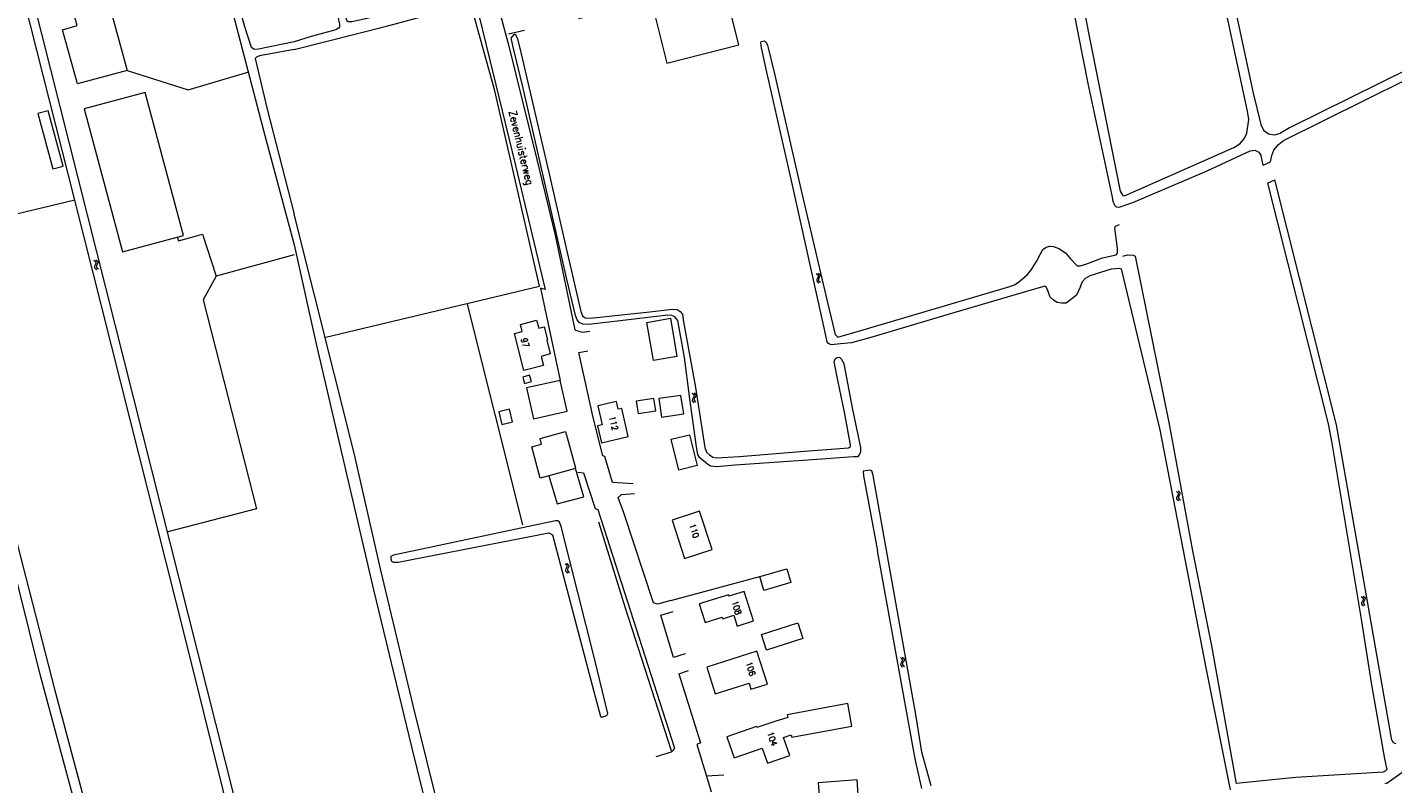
# Model space of a CAD drawing. Header units: metres. Extents: x 189705 to 199106, y 581686 to 588448.
# Tile 206 of 256: x 195930 to 196287, y 583171 to 583369. Entities that reach past the tile are written whole.
import ezdxf
from ezdxf.enums import TextEntityAlignment as Align

# ---------------------------------------------------------------- set-up
doc = ezdxf.new("R2010")
doc.units = ezdxf.units.M
doc.layers.add('B-WA-OG-GBKN-G', color=7, linetype='Continuous', lineweight=18)
doc.styles.add('Style-STANDARD', font='STANDARD.shx')

msp = doc.modelspace()

# ---------------------------------------------------------------- linework, layer by layer
at = {"layer": 'B-WA-OG-GBKN-G'}
for p, q in [((195947.551, 583307.851), (195947.894, 583307.631)), ((195947.894, 583307.631), (195948.088, 583307.366)), ((195948.078, 583307.04), (195947.92, 583306.657)), ((195948.026, 583307.996), (195948.371, 583307.779)), ((195948.088, 583307.366), (195948.078, 583307.04)), ((195948.394, 583306.803), (195948.234, 583306.428)), ((195948.371, 583307.779), (195948.566, 583307.516)), ((195948.555, 583307.177), (195948.394, 583306.803)), ((195948.566, 583307.516), (195948.555, 583307.177)), ((195947.757, 583306.283), (195947.744, 583305.954)), ((195947.744, 583305.954), (195947.943, 583305.682)), ((195947.92, 583306.657), (195947.757, 583306.283)), ((195947.943, 583305.682), (195948.288, 583305.462)), ((195948.234, 583306.428), (195948.221, 583306.099)), ((195948.221, 583306.099), (195948.418, 583305.827)), ((195948.418, 583305.827), (195948.763, 583305.607)), ((196136.56, 583304.358), (196136.901, 583304.135)), ((196136.917, 583303.16), (196136.751, 583302.787)), ((196136.901, 583304.135), (196137.092, 583303.868)), ((196137.079, 583303.542), (196136.917, 583303.16)), ((196137.036, 583304.498), (196137.379, 583304.277)), ((196137.092, 583303.868), (196137.079, 583303.542)), ((196137.393, 583303.302), (196137.23, 583302.928)), ((196137.379, 583304.277), (196137.571, 583304.013)), ((196137.557, 583303.674), (196137.393, 583303.302)), ((196137.571, 583304.013), (196137.557, 583303.674)), ((196136.751, 583302.787), (196136.735, 583302.459)), ((196136.735, 583302.459), (196136.932, 583302.185)), ((196136.932, 583302.185), (196137.275, 583301.962)), ((196137.23, 583302.928), (196137.213, 583302.599)), ((196137.213, 583302.599), (196137.408, 583302.325)), ((196137.408, 583302.325), (196137.751, 583302.103)), ((196104.127, 583273.034), (196104.447, 583272.782)), ((196104.181, 583271.453), (196104.136, 583271.127)), ((196104.136, 583271.127), (196104.308, 583270.837)), ((196104.379, 583271.81), (196104.181, 583271.453)), ((196104.573, 583272.176), (196104.379, 583271.81)), ((196104.447, 583272.782), (196104.614, 583272.5)), ((196104.614, 583272.5), (196104.573, 583272.176)), ((196104.614, 583273.132), (196104.936, 583272.883)), ((196104.669, 583271.552), (196104.625, 583271.226)), ((196104.625, 583271.226), (196104.795, 583270.935)), ((196104.865, 583271.91), (196104.669, 583271.552)), ((196105.061, 583272.266), (196104.865, 583271.91)), ((196104.936, 583272.883), (196105.105, 583272.602)), ((196105.105, 583272.602), (196105.061, 583272.266)), ((196104.308, 583270.837), (196104.63, 583270.585)), ((196104.795, 583270.935), (196105.117, 583270.684)), ((196230.787, 583247.333), (196231.119, 583247.097)), ((196231.098, 583246.122), (196230.917, 583245.756)), ((196231.274, 583246.498), (196231.098, 583246.122)), ((196231.119, 583247.097), (196231.3, 583246.823)), ((196231.269, 583247.455), (196231.602, 583247.221)), ((196231.3, 583246.823), (196231.274, 583246.498)), ((196231.579, 583246.246), (196231.401, 583245.878)), ((196231.757, 583246.612), (196231.579, 583246.246)), ((196231.602, 583247.221), (196231.784, 583246.949)), ((196231.784, 583246.949), (196231.757, 583246.612)), ((196230.917, 583245.756), (196230.888, 583245.429)), ((196230.888, 583245.429), (196231.074, 583245.147)), ((196231.074, 583245.147), (196231.409, 583244.912)), ((196231.401, 583245.878), (196231.372, 583245.551)), ((196231.372, 583245.551), (196231.556, 583245.269)), ((196231.556, 583245.269), (196231.89, 583245.033)), ((196070.8, 583228.374), (196071.145, 583228.157)), ((196071.145, 583228.157), (196071.341, 583227.894)), ((196071.273, 583228.523), (196071.62, 583228.309)), ((196071.62, 583228.309), (196071.817, 583228.048)), ((196071.02, 583226.807), (196071.01, 583226.478)), ((196071.01, 583226.478), (196071.212, 583226.208)), ((196071.179, 583227.183), (196071.02, 583226.807)), ((196071.334, 583227.568), (196071.179, 583227.183)), ((196071.212, 583226.208), (196071.559, 583225.992)), ((196071.341, 583227.894), (196071.334, 583227.568)), ((196071.496, 583226.957), (196071.486, 583226.628)), ((196071.486, 583226.628), (196071.686, 583226.357)), ((196071.653, 583227.334), (196071.496, 583226.957)), ((196071.81, 583227.709), (196071.653, 583227.334)), ((196071.686, 583226.357), (196072.033, 583226.141)), ((196071.817, 583228.048), (196071.81, 583227.709)), ((196279.22, 583219.813), (196279.548, 583219.571)), ((196279.322, 583218.234), (196279.287, 583217.907)), ((196279.287, 583217.907), (196279.468, 583217.622)), ((196279.509, 583218.597), (196279.322, 583218.234)), ((196279.468, 583217.622), (196279.798, 583217.381)), ((196279.692, 583218.969), (196279.509, 583218.597)), ((196279.548, 583219.571), (196279.724, 583219.294)), ((196279.724, 583219.294), (196279.692, 583218.969)), ((196279.704, 583219.926), (196280.033, 583219.686)), ((196279.808, 583218.348), (196279.773, 583218.02)), ((196279.773, 583218.02), (196279.952, 583217.735)), ((196279.992, 583218.712), (196279.808, 583218.348)), ((196279.952, 583217.735), (196280.281, 583217.494)), ((196280.177, 583219.074), (196279.992, 583218.712)), ((196280.033, 583219.686), (196280.211, 583219.411)), ((196280.211, 583219.411), (196280.177, 583219.074)), ((196158.61, 583203.808), (196158.939, 583203.568)), ((196158.939, 583203.568), (196159.115, 583203.291)), ((196159.115, 583203.291), (196159.085, 583202.966)), ((196159.093, 583203.923), (196159.423, 583203.685)), ((196159.423, 583203.685), (196159.602, 583203.41)), ((196159.602, 583203.41), (196159.57, 583203.073)), ((196158.718, 583202.23), (196158.684, 583201.903)), ((196158.684, 583201.903), (196158.866, 583201.619)), ((196158.903, 583202.593), (196158.718, 583202.23)), ((196158.866, 583201.619), (196159.197, 583201.378)), ((196159.085, 583202.966), (196158.903, 583202.593)), ((196159.203, 583202.345), (196159.169, 583202.018)), ((196159.169, 583202.018), (196159.349, 583201.734)), ((196159.386, 583202.71), (196159.203, 583202.345)), ((196159.349, 583201.734), (196159.68, 583201.493)), ((196159.57, 583203.073), (196159.386, 583202.71))]:
    msp.add_line(p, q, dxfattribs=at)
at = {"layer": 'B-WA-OG-GBKN-G', "flags": 128}
for points in [[(196236.503, 583478.013), (196246.633, 583479.975), (196247.497, 583480.585), (196247.978, 583481.373), (196248.027, 583482.643), (196247.795, 583485.461), (196247.998, 583486.097), (196248.658, 583486.478), (196251.02, 583486.734), (196258.258, 583486.535), (196280.429, 583485.508), (196292.542, 583486.278), (196293.075, 583486), (196293.509, 583484.959), (196294.785, 583479.677), (196305.634, 583431.023), (196317.689, 583372.415), (196317.588, 583371.348), (196317.106, 583370.739), (196316.04, 583370.052), (196260.455, 583342.535), (196258.073, 583341.151)], [(196249.787, 583344.712), (196249.479, 583346.921), (196229.462, 583439.988), (196223.154, 583469.826), (196223.255, 583470.918), (196224.016, 583471.274), (196224.879, 583471.452), (196225.388, 583471.173), (196250.973, 583351.595), (196252.907, 583343.375)], [(196188.579, 583455.735), (196194.679, 583431.838), (196199.223, 583410.812), (196216.133, 583325.946), (196216.821, 583324.779), (196217.303, 583324.703), (196245.859, 583337.37), (196247.432, 583338.386), (196248.625, 583339.632), (196249.308, 583341.13), (196249.787, 583344.712)], [(196196.43, 583411.268), (196207.695, 583354.106), (196213.977, 583324.802)], [(196000, 583365.065), (195990.618, 583363.169), (195989.473, 583363.057), (195988.768, 583363.575), (195987.035, 583368.984), (195977.213, 583404.89), (195976.745, 583406.014), (195976.393, 583406.273), (195975.961, 583406.279), (195975.55, 583405.954), (195975.34, 583405.398), (195992.279, 583340.484), (196000, 583311.859)], [(196111.343, 583384.203), (196089.272, 583378.68), (196085.603, 583393.345), (196078.578, 583391.587), (196077.622, 583395.408), (196069.511, 583393.378), (196070.468, 583389.555), (196070.96, 583389.678), (196071.256, 583388.496), (196065.946, 583387.168), (196068.525, 583376.861), (196072.808, 583377.933), (196074.502, 583371.165), (196093.364, 583375.885), (196097.464, 583359.505), (196116.341, 583364.229), (196111.343, 583384.203)], [(196000, 583363.034), (196024.472, 583369.273), (196044.554, 583374.67), (196045.493, 583375.179), (196045.772, 583375.788), (196045.594, 583376.753), (196045.186, 583377.058), (196033.457, 583374.307), (196015.024, 583370.283), (196014.186, 583370.307), (196013.881, 583370.459), (196013.117, 583372.439), (196007.814, 583390.214), (196007.356, 583390.773), (196006.823, 583390.62), (196009.527, 583380.26), (196011.825, 583369.646), (196011.8, 583368.984), (196011.547, 583368.629), (196010.836, 583368.172), (196004.458, 583366.426)], [(196044.08, 583389.324), (196057.911, 583332.672)], [(195942.56, 583323.568), (195927.673, 583382.615), (195927.1, 583385.544), (195927.599, 583386.756), (195928.74, 583386.665), (195929.091, 583386.228), (195989.003, 583148.476), (196000, 583107.637)], [(195956.266, 583357.583), (195943.252, 583354.031), (195939.374, 583368.235), (195943.211, 583369.283), (195940.595, 583378.864), (195941.641, 583379.15), (195940.209, 583384.397), (195948.757, 583386.731), (195950.147, 583381.642), (195950.994, 583381.874), (195952.91, 583374.857), (195951.644, 583374.511), (195956.266, 583357.583)], [(196050.839, 583386.764), (196053.977, 583374.093), (196053.622, 583373.33), (196056.122, 583363.91), (196063.517, 583334.199)], [(196008.262, 583287.737), (196064.169, 583301.082), (196052.453, 583352.199), (196045.184, 583378.734)], [(196056.093, 583367.16), (196060.257, 583368.128)], [(196255.469, 583333.667), (196255.791, 583335.269), (196256.373, 583336.691), (196257.59, 583338.19), (196258.885, 583339.182), (196312.389, 583365.707), (196317.413, 583368.377)], [(196004.458, 583366.426), (196000, 583365.065)], [(196059.868, 583352.941), (196057.419, 583362.945), (196056.729, 583366.044), (196057.515, 583366.984), (196057.82, 583367.111), (196058.405, 583365.816), (196059.35, 583361.905), (196066.853, 583329.681), (196071.422, 583309.874), (196074.995, 583294.411), (196075.428, 583293.344), (196076.089, 583292.811), (196077.461, 583292.735), (196093.052, 583294.397), (196099.019, 583295.062), (196100.187, 583294.936), (196101.026, 583294.478), (196101.586, 583293.742), (196101.79, 583292.295), (196105.011, 583274.519), (196107.467, 583258.876), (196107.849, 583257.632), (196108.662, 583256.921), (196109.501, 583256.287), (196110.492, 583256.084), (196116.511, 583256.494), (196132.457, 583257.826), (196145.078, 583258.749), (196145.535, 583259.003), (196145.585, 583259.562)], [(196205.725, 583300.948), (196204.686, 583298.687), (196202.022, 583296.654), (196200.752, 583296.603), (196199.609, 583296.83), (196198.669, 583297.388), (196197.829, 583298.226), (196197.27, 583299.698), (196196.811, 583300.866), (196196.455, 583301.069), (196191.632, 583299.644), (196171.373, 583293.738), (196151.469, 583287.833), (196145.833, 583286.204), (196142.914, 583285.948), (196140.476, 583285.742), (196139.84, 583286.022), (196139.484, 583286.53), (196138.642, 583290.135), (196130.167, 583328.277), (196123.682, 583357.148), (196122.253, 583363.496), (196122.124, 583364.817), (196122.226, 583365.173), (196122.937, 583365.275), (196123.495, 583364.945), (196123.852, 583364.158), (196125.639, 583356.668), (196132.683, 583326.144), (196139.498, 583297.171)], [(196000, 583363.034), (195990.873, 583361.361), (195990.082, 583361.042), (195989.747, 583360.665), (195992.902, 583347.385), (196000, 583319.935)], [(195956.266, 583357.583), (195972.216, 583352.517), (195987.822, 583357.134)], [(195969.316, 583313.905), (195971.05, 583314.372), (195960.975, 583351.784), (195945.008, 583347.484), (195955.084, 583310.072), (195969.316, 583313.905)], [(196083.785, 583291.801), (196076.955, 583291.008), (196075.609, 583291.084), (196074.643, 583291.438), (196074.007, 583292.225), (196073.6, 583293.419), (196071.303, 583302.865), (196059.868, 583352.941)], [(195932.919, 583346.292), (195936.785, 583331.784), (195939.477, 583332.501), (195935.611, 583347.009), (195932.919, 583346.292)], [(196252.907, 583343.375), (196253.632, 583341.928), (196254.93, 583340.962), (196256.524, 583340.683), (196258.073, 583341.151)], [(196213.977, 583324.802), (196214.206, 583323.304), (196214.64, 583322.313), (196215.122, 583321.806), (196215.91, 583321.73), (196219.464, 583322.951), (196238.882, 583331.244), (196250.198, 583336.52)], [(196250.198, 583336.52), (196251.36, 583336.687), (196252.415, 583336.175), (196253.002, 583335.158)], [(196057.911, 583332.672), (196065.617, 583300.22)], [(196063.517, 583334.199), (196068.293, 583314.393), (196073.423, 583289.658)], [(196253.523, 583332.756), (196253.002, 583335.158)], [(196253.523, 583332.756), (196255.469, 583333.667)], [(196254.729, 583328.013), (196256.631, 583328.903)], [(196287.23, 583182.188), (196272.786, 583264.726), (196256.631, 583328.903)], [(196254.729, 583328.013), (196270.551, 583265.004), (196271.548, 583259.925), (196279.245, 583213.86), (196281.931, 583196.719), (196285.28, 583177.318), (196285.943, 583174.55), (196285.513, 583174.092), (196284.928, 583173.838), (196262.074, 583172.401), (196246.475, 583170.83)], [(195942.56, 583323.568), (195906.098, 583314.898)], [(196000, 583093.545), (195997.336, 583103.546), (195997.974, 583103.766), (195986.369, 583149.096), (195971.327, 583209.462), (195942.56, 583323.568)], [(196052.676, 583102.418), (196044.957, 583135.455), (196031.205, 583190.938), (196022.58, 583227.073), (196015.689, 583257.316), (196000, 583319.935)], [(195969.316, 583313.905), (195969.722, 583312.915), (195976.019, 583314.686), (195979.559, 583303.713)], [(196139.498, 583297.171), (196141.514, 583288.41), (196142.226, 583287.7), (196148.293, 583289.456), (196171.903, 583296.406), (196187.262, 583300.987), (196188.684, 583301.522), (196189.978, 583302.462), (196191.881, 583304.114), (196192.971, 583305.41), (196194.213, 583307.493), (196195.252, 583309.577), (196195.911, 583310.695), (196196.748, 583311.33), (196197.688, 583311.559), (196198.729, 583311.458), (196200.076, 583310.926), (196201.829, 583309.835), (196203.101, 583308.235), (196204.881, 583306.358), (196205.693, 583306.409), (196207.14, 583306.842), (196211.481, 583308.47), (196215.112, 583309.285), (196215.441, 583309.743), (196215.44, 583310.937), (196214.748, 583316.269), (196214.951, 583316.828), (196215.94, 583317.235)], [(196000, 583311.859), (196005.598, 583286.364), (196020.707, 583221.56), (196030.633, 583180.424), (196045.968, 583118.439), (196047.295, 583112.599), (196047.804, 583111.253), (196047.551, 583110.542), (196046.994, 583110.11), (196042.576, 583109.015), (196008.613, 583099.25)], [(196000, 583309.282), (195979.559, 583303.713)], [(196216.845, 583308.942), (196218.048, 583309.322), (196219.573, 583309.151), (196220.084, 583308.924), (196228.978, 583264.901), (196235.086, 583231.812), (196240.042, 583206.875), (196246.475, 583170.83)], [(195979.559, 583303.713), (195976.177, 583297.509), (195990.098, 583242.772), (195966.905, 583236.758)], [(196205.725, 583300.948), (196206.308, 583302.296), (196207.069, 583303.134), (196208.261, 583303.871), (196213.846, 583305.577), (196215.979, 583305.756), (196216.411, 583305.629), (196226.491, 583263.476), (196238.55, 583201.109), (196244.953, 583169.236)], [(196065.617, 583300.22), (196064.449, 583300.524), (196069.566, 583276.409)], [(195921.239, 583250.838), (195921.115, 583253.05), (195920.552, 583254.633), (195918.133, 583260.078), (195908.222, 583296.95), (195908.115, 583298.475), (195908.35, 583298.955), (195908.836, 583299.279), (195909.371, 583299.348), (195909.978, 583299.136), (195910.327, 583298.599), (195911.556, 583293.526), (195921.081, 583258.184), (195922.59, 583255.089), (195923.027, 583253.533), (195924.059, 583246.914), (195937.287, 583195.591), (195963.86, 583095.917), (195966.541, 583093.035), (195967.667, 583087.863), (195968.145, 583087.449), (195968.703, 583087.366)], [(196045.229, 583296.397), (196059.695, 583238.551)], [(196145.585, 583259.562), (196143.975, 583268.069), (196142.29, 583276.449), (196141.268, 583281.274), (196141.546, 583282.061), (196142.105, 583282.417), (196142.714, 583282.468), (196143.324, 583281.884), (196143.783, 583280.742), (196146.107, 583268.756), (196148.151, 583258.827), (196148.152, 583257.71), (196147.899, 583257.023), (196147.366, 583256.388), (196146.376, 583256.362), (196134.39, 583255.49), (196115.421, 583254.183), (196110.596, 583253.798), (196108.946, 583253.95), (196108.132, 583254.458), (196106.124, 583256.132), (196105.615, 583257.021), (196105.257, 583258.976), (196103.438, 583272.283), (196102.107, 583282.365), (196100.368, 583292.066), (196099.63, 583293.03), (196098.843, 583293.436), (196097.776, 583293.461), (196083.785, 583291.801)], [(196092.285, 583291.573), (196098.448, 583292.662), (196100.137, 583282.687), (196093.975, 583281.629), (196092.285, 583291.573)], [(196057.605, 583288.697), (196059.63, 583289.215), (196059.159, 583291.056), (196063.421, 583292.147), (196063.959, 583290.044), (196065.355, 583290.401), (196066.225, 583287.001), (196066.07, 583286.961), (196067.002, 583283.319), (196064.59, 583282.701), (196065.207, 583280.289), (196060.092, 583278.98), (196057.605, 583288.697)], [(196073.423, 583289.658), (196073.626, 583289.595)], [(196073.626, 583289.595), (196075.455, 583289.03), (196077.305, 583289.332)], [(196074.477, 583283.748), (196076.839, 583284.126)], [(196083.3, 583249.666), (196081.236, 583256.446), (196080.727, 583256.649), (196078.253, 583266.73), (196074.477, 583283.748)], [(196061.575, 583277.796), (196059.77, 583277.274), (196060.267, 583275.551), (196062.073, 583276.073), (196061.575, 583277.796)], [(196069.566, 583276.409), (196060.746, 583274.42), (196062.574, 583266.315), (196071.393, 583268.304), (196069.566, 583276.409)], [(196094.134, 583271.679), (196089.504, 583270.997), (196089.982, 583267.754), (196094.612, 583268.436), (196094.134, 583271.679)], [(196101.197, 583272.487), (196095.399, 583271.62), (196096.125, 583266.766), (196101.923, 583267.632), (196101.197, 583272.487)], [(196053.508, 583268.169), (196054.332, 583264.848), (196057.118, 583265.539), (196056.294, 583268.86), (196053.508, 583268.169)], [(196085.701, 583269.078), (196084.77, 583268.861), (196084.289, 583270.918), (196079.419, 583269.778), (196080.59, 583264.77), (196079.358, 583264.482), (196080.385, 583260.093), (196087.418, 583261.738), (196085.701, 583269.078)], [(196066.634, 583251.446), (196064.365, 583250.828), (196062.141, 583258.995), (196064.725, 583259.698), (196064.313, 583261.209), (196070.982, 583263.025), (196073.579, 583253.486)], [(196100.599, 583252.915), (196098.622, 583261.019), (196103.416, 583262.188), (196105.393, 583254.084), (196100.599, 583252.915)], [(196073.56, 583253.331), (196066.634, 583251.446)], [(196066.634, 583251.446), (196068.781, 583244.044), (196075.737, 583245.902), (196073.56, 583253.331)], [(196073.56, 583253.331), (196073.617, 583253.347), (196073.579, 583253.486)], [(196073.56, 583253.331), (196073.579, 583253.486)], [(195966.63, 583075.166), (195965.839, 583076.174), (195963.402, 583078.19), (195961.949, 583079.733), (195961.213, 583079.793), (195905.623, 583063.113), (195904.734, 583063.125), (195904.107, 583063.768), (195903.66, 583064.562), (195903.13, 583066.78), (195903.139, 583067.466), (195903.602, 583067.942), (195904.471, 583068.337), (195962.763, 583085.743), (195963.331, 583086.447), (195963.466, 583087.08), (195963.333, 583088.48), (195933.38, 583199.759), (195925.417, 583232.159), (195921.785, 583247.858), (195921.239, 583250.838)], [(196074.231, 583252.377), (196075.654, 583252.226), (196078.737, 583242.857), (196079.474, 583242.578)], [(196088.659, 583249.289), (196083.3, 583249.666)], [(196164.267, 583179.091), (196162.758, 583188.436), (196151.46, 583251.464), (196151.129, 583252.683), (196150.697, 583252.86), (196148.869, 583252.605), (196148.972, 583251.412), (196152.626, 583231.757)], [(196084.803, 583245.705), (196085.615, 583246.519), (196088.993, 583246.749)], [(196079.474, 583242.578), (196099.482, 583180.14)], [(196095.07, 583217.826), (196094.029, 583218.13), (196086.281, 583241.744), (196084.803, 583245.705)], [(196078.386, 583194.958), (196080.171, 583188.432), (196080.502, 583188.228), (196081.822, 583188.636), (196082.049, 583189.169), (196078.554, 583203.567), (196069.803, 583238.127), (196069.396, 583239.244), (196068.938, 583239.625), (196068.354, 583239.675), (196025.953, 583230.682), (196025.243, 583230.274), (196025.244, 583229.69), (196025.472, 583229.082), (196026.007, 583228.828), (196027.15, 583228.803), (196066.656, 583236.525), (196067.545, 583235.967), (196078.386, 583194.958)], [(196079.655, 583239.327), (196086.563, 583216.855), (196098.594, 583179.478)], [(196106.085, 583242.127), (196098.865, 583239.767), (196102.146, 583229.728), (196109.366, 583232.088), (196106.085, 583242.127)], [(196162.492, 583177.312), (196152.626, 583231.757)], [(196098.548, 583218.768), (196121.847, 583225.035)], [(196121.847, 583225.035), (196128.859, 583227.079), (196129.914, 583223.458), (196122.902, 583221.414), (196121.847, 583225.035)], [(196105.99, 583217.867), (196107.526, 583213.025), (196111.997, 583214.443), (196112.142, 583213.986), (196115.03, 583214.902), (196115.922, 583212.09), (196120.161, 583213.476), (196117.705, 583221.153), (196113.74, 583219.895), (196113.616, 583220.286), (196105.99, 583217.867)], [(196098.548, 583218.768), (196095.07, 583217.826)], [(196095.963, 583214.932), (196099.136, 583215.924)], [(196099.252, 583203.81), (196095.963, 583214.932)], [(196123.564, 583205.754), (196122.239, 583209.866), (196131.767, 583212.937), (196133.092, 583208.825), (196123.564, 583205.754)], [(196102.297, 583204.802), (196099.252, 583203.81)], [(196121.072, 583205.476), (196107.954, 583201.319), (196110.181, 583194.291), (196119.021, 583197.093), (196119.521, 583195.517), (196123.798, 583196.873), (196121.072, 583205.476)], [(196100.627, 583199.595), (196103.191, 583200.434)], [(196100.627, 583199.595), (196106.311, 583181.465), (196105.347, 583181.083), (196107.866, 583172.806)], [(196128.071, 583182.939), (196130.02, 583183.606), (196130.17, 583183.004), (196145.905, 583185.909), (196144.822, 583191.775), (196129.017, 583188.857), (196129.14, 583188.178), (196126.604, 583187.311), (196126.581, 583187.377), (196121.046, 583185.483), (196120.959, 583185.738), (196113.229, 583183.093)], [(196113.229, 583183.093), (196115.119, 583177.572), (196122.461, 583180.085), (196123.81, 583176.143), (196129.706, 583178.161), (196128.071, 583182.939)], [(196287.23, 583182.188), (196287.602, 583181.572), (196288.292, 583181.365)], [(196099.482, 583180.14), (196099.153, 583179.454), (196098.67, 583179.097), (196094.609, 583177.851)], [(196166.69, 583170.28), (196164.267, 583179.091)], [(196285.928, 583170.959), (196297.059, 583178.894)], [(196164.202, 583169.516), (196162.492, 583177.312)], [(196112.442, 583173.063), (196107.866, 583172.806)], [(196107.866, 583172.806), (196109.116, 583168.7)], [(196147.285, 583171.796), (196137.112, 583171.059), (196137.581, 583164.586), (196147.754, 583165.323), (196147.285, 583171.796)], [(196285.928, 583170.959), (196285.68, 583170.83), (196285.406, 583170.775)]]:
    msp.add_lwpolyline(points, dxfattribs=at)

# ---------------------------------------------------------------- texts
at = {"layer": 'B-WA-OG-GBKN-G', "style": 'Style-STANDARD'}
msp.add_text('Zevenhuisterweg', height=2, rotation=283.46678, dxfattribs=at).set_placement((196059.407, 583337.261), align=Align.MIDDLE_CENTER)
for s, rotation, p in [('97', 284.35578, (196059.313, 583287.281)), ('112', 283.17493, (196082.378, 583266.813)), ('110', 288.05455, (196103.31, 583238.544)), ('108', 287.63772, (196114.432, 583218.422)), ('106', 287.5831, (196118.105, 583202.423)), ('104', 288.85184, (196123.725, 583184.051))]:
    msp.add_text(s, height=1.6, rotation=rotation, dxfattribs=at).set_placement(p)

doc.saveas('drawing.dxf')
